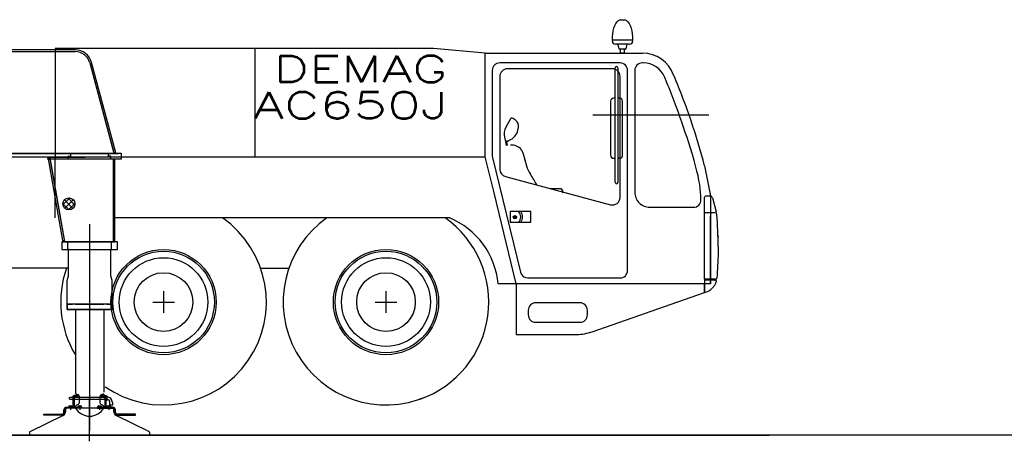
# Model space of a CAD drawing. Extents: x 26250 to 211390, y 12641 to 169243.
# Tile 51 of 132: x 98889 to 105440, y 12641 to 15443. Entities that reach past the tile are written whole.
import ezdxf
from ezdxf.enums import TextEntityAlignment as Align

# ---------------------------------------------------------------- set-up
doc = ezdxf.new("R2010")
doc.units = 0
doc.header["$LTSCALE"] = 212.5
doc.linetypes.add('CENTER', pattern=[50.5, 30, -9, 2.5, -9])
doc.linetypes.add('HIDDEN', pattern=[12.6, 8.4, -4.2])
for name, color, linetype in [('11', 7, 'CONTINUOUS'), ('129', 7, 'CONTINUOUS'), ('5', 94, 'CONTINUOUS'), ('607', 7, 'CONTINUOUS'), ('611', 7, 'CONTINUOUS')]:
    doc.layers.add(name, color=color, linetype=linetype)
doc.styles.get("Standard").update_dxf_attribs({"font": 'txt', "bigfont": 'bigfont'})

# ---------------------------------------------------------------- blocks, each defined once
blk = doc.blocks.new('*G118')
at = {"layer": '129', "color": 7, "linetype": 'CONTINUOUS'}
for p, q in [((101326.4, 13638.1), (101326.4, 13494.1)), ((101254.4, 13566.1), (101398.4, 13566.1))]:
    blk.add_line(p, q, dxfattribs=at)
blk = doc.blocks.new('*G119')
at = {"layer": '129', "color": 7, "linetype": 'CONTINUOUS'}
for p, q in [((99846.4, 13638.1), (99846.4, 13494.1)), ((99774.4, 13566.1), (99918.4, 13566.1))]:
    blk.add_line(p, q, dxfattribs=at)
blk = doc.blocks.new('*G125')
at = {"layer": '11', "color": 7, "linetype": 'CONTINUOUS'}
for p, q in [((99221.7, 12931.9), (99226.7, 12934.8)), ((99221.7, 12921.7), (99221.7, 12931.9)), ((99226.7, 12918.8), (99221.7, 12921.7)), ((99226.7, 12934.8), (99469.8, 12934.8)), ((99469.8, 12918.8), (99226.7, 12918.8)), ((99244.8, 12942), (99252.8, 12942)), ((99244.8, 12867.5), (99244.8, 12942)), ((99248.8, 12942), (99252.8, 12946)), ((99252.8, 12942), (99248.8, 12942)), ((99252.8, 12940), (99252.8, 12948)), ((99252.8, 12948), (99277.8, 12948)), ((99252.8, 12946), (99252.8, 12942)), ((99252.8, 12942), (99252.8, 12867.5)), ((99277.8, 12940), (99252.8, 12940)), ((99277.8, 12948), (99277.8, 12940)), ((99431.8, 12948), (99431.8, 12940)), ((99456.8, 12948), (99431.8, 12948)), ((99431.8, 12940), (99456.8, 12940)), ((99456.8, 12940), (99456.8, 12948)), ((99460.8, 12942), (99456.8, 12946)), ((99456.8, 12946), (99456.8, 12942)), ((99456.8, 12942), (99460.8, 12942)), ((99464.8, 12942), (99456.8, 12942)), ((99456.8, 12942), (99456.8, 12867.5)), ((99464.8, 12867.5), (99464.8, 12942)), ((99466.8, 12911.8), (99466.8, 12941.8)), ((99466.8, 12941.8), (99470.1, 12941.8)), ((99470.1, 12911.8), (99466.8, 12911.8)), ((99470.1, 12941.8), (99470.1, 12911.8)), ((99183.8, 12833.2), (99183.8, 12849.5)), ((99189.8, 12849.5), (99189.8, 12833.2)), ((99202.8, 12861.5), (99194.8, 12856.9)), ((99194.8, 12856.9), (99194.8, 12845.8)), ((99194.8, 12845.8), (99194.8, 12839.6)), ((99201.8, 12867.5), (99303.8, 12867.5)), ((99303.8, 12861.5), (99201.8, 12861.5)), ((99209.8, 12861.5), (99202.8, 12861.5)), ((99506.8, 12861.5), (99209.8, 12861.5)), ((99240.6, 12867.5), (99244.8, 12871.7)), ((99244.8, 12867.5), (99240.6, 12867.5)), ((99244.8, 12871.7), (99244.8, 12867.5)), ((99252.8, 12867.5), (99244.8, 12867.5)), ((99252.8, 12867.5), (99252.8, 12871.7)), ((99252.8, 12871.7), (99257, 12867.5)), ((99257, 12867.5), (99252.8, 12867.5)), ((99303.8, 12867.5), (99303.8, 12861.5)), ((99405.8, 12867.5), (99405.8, 12861.5)), ((99507.8, 12867.5), (99405.8, 12867.5)), ((99405.8, 12861.5), (99507.8, 12861.5)), ((99456.8, 12871.7), (99452.6, 12867.5)), ((99452.6, 12867.5), (99456.8, 12867.5)), ((99456.8, 12867.5), (99456.8, 12871.7)), ((99456.8, 12867.5), (99464.8, 12867.5)), ((99469, 12867.5), (99464.8, 12871.7)), ((99464.8, 12871.7), (99464.8, 12867.5)), ((99464.8, 12867.5), (99469, 12867.5)), ((99489.8, 12879.8), (99489.8, 12898.8)), ((99505.8, 12879.8), (99489.8, 12879.8)), ((99505.8, 12898.8), (99505.8, 12879.8)), ((99514.8, 12856.9), (99506.8, 12861.5)), ((99514.8, 12845.8), (99514.8, 12856.9)), ((99514.8, 12839.6), (99514.8, 12845.8)), ((99519.8, 12849.5), (99519.8, 12833.2)), ((99525.8, 12833.2), (99525.8, 12849.5)), ((99178.2, 12812.8), (98957.6, 12702.9)), ((99049.9, 12815.2), (99049.9, 12821.2)), ((99049.9, 12821.2), (99171.8, 12821.2)), ((99171.8, 12815.2), (99049.9, 12815.2)), ((99752, 12702.9), (99531.4, 12812.8)), ((99659.7, 12821.2), (99537.8, 12821.2)), ((99537.8, 12815.2), (99659.7, 12815.2)), ((99659.7, 12815.2), (99659.7, 12821.2)), ((98954.8, 12698.4), (98954.8, 12681.5)), ((98954.8, 12681.5), (99754.8, 12681.5)), ((99754.8, 12681.5), (99754.8, 12698.4))]:
    blk.add_line(p, q, dxfattribs=at)
at = {"layer": '11', "color": 7, "linetype": 'HIDDEN'}
for p, q in [((99244.8, 12936.8), (99252.8, 12936.8)), ((99244.8, 12916.8), (99252.8, 12916.8)), ((99464.8, 12936.8), (99456.8, 12936.8)), ((99464.8, 12916.8), (99456.8, 12916.8)), ((99466.8, 12935.3), (99470.1, 12935.3)), ((99466.8, 12918.3), (99470.1, 12918.3)), ((99221.3, 12867.5), (99221.3, 12861.5)), ((99234.3, 12861.5), (99234.3, 12867.5)), ((99282.3, 12867.5), (99282.3, 12861.5)), ((99295.3, 12867.5), (99295.3, 12861.5)), ((99414.3, 12867.5), (99414.3, 12861.5)), ((99427.3, 12867.5), (99427.3, 12861.5)), ((99475.3, 12861.5), (99475.3, 12867.5)), ((99488.3, 12867.5), (99488.3, 12861.5))]:
    blk.add_line(p, q, dxfattribs=at)
at = {"layer": '11', "color": 7, "linetype": 'CENTER'}
for p, q in [((99354.8, 12962.9), (99354.8, 12805.5)), ((99354.8, 12962.9), (99354.8, 12805.5)), ((99354.8, 12640.6), (99354.8, 12925.4)), ((99227.8, 12878.1), (99227.8, 12849.4)), ((99288.8, 12878.7), (99288.8, 12849.4)), ((99420.8, 12878.7), (99420.8, 12849.4)), ((99481.8, 12878.1), (99481.8, 12849.4))]:
    blk.add_line(p, q, dxfattribs=at)
at = {"layer": '11', "color": 7, "linetype": 'CONTINUOUS'}
for centre, radius, start, end in [((99469.8, 12898.8), 36, 0, 90.00972), ((99469.8, 12898.8), 20, 0, 90.00437), ((99164.8, 12839.6), 30, -63.52634, 0.00384), ((99201.8, 12849.5), 18, 90, 180), ((99201.8, 12849.5), 12, 90, 180), ((99507.8, 12849.5), 18, 0, 90), ((99507.8, 12849.5), 12, 0, 90), ((99544.8, 12839.6), 30, 180, -116.47839), ((99171.8, 12833.2), 18, -90, 0), ((99171.8, 12833.2), 12, -90, 0), ((99537.8, 12833.2), 18, 180, -90), ((99537.8, 12833.2), 12, 180, -89.98541), ((98959.8, 12698.4), 5, 116.46176, 179.99838), ((99749.8, 12698.4), 5, 0, 63.49685)]:
    blk.add_arc(centre, radius, start, end, dxfattribs=at)
at = {"layer": '5', "color": 94, "linetype": 'CONTINUOUS'}
for p, q in [((99252.8, 12945.8), (99252.8, 12945.9)), ((99252.8, 12944.6), (99252.8, 12945.3)), ((99456.8, 12945.8), (99456.8, 12945.9)), ((99456.8, 12944.6), (99456.8, 12945.3)), ((99244.8, 12871.2), (99244.8, 12871.4)), ((99244.8, 12870), (99244.8, 12870.9)), ((99252.8, 12871), (99252.8, 12871.4)), ((99252.9, 12871.7), (99252.9, 12871.6)), ((99456.7, 12871.7), (99456.7, 12871.6)), ((99456.8, 12871), (99456.8, 12871.4)), ((99464.8, 12871.2), (99464.8, 12871.4)), ((99464.8, 12870), (99464.8, 12870.9))]:
    blk.add_line(p, q, dxfattribs=at)
at = {"layer": '607', "color": 7, "linetype": 'CENTER'}
for p, q in [((99227.8, 12875.4), (99227.8, 12867.5)), ((99288.8, 12875.4), (99288.8, 12867.5)), ((99420.8, 12875.4), (99420.8, 12867.5)), ((99481.8, 12875.4), (99481.8, 12867.5))]:
    blk.add_line(p, q, dxfattribs=at)
at = {"layer": '611', "color": 7, "linetype": 'CONTINUOUS'}
for p, q in [((99218.3, 12875.4), (99237.3, 12875.4)), ((99218.3, 12867.5), (99218.3, 12875.4)), ((99237.3, 12867.9), (99218.3, 12867.9)), ((99237.3, 12867.5), (99218.3, 12867.5)), ((99227.8, 12867.5), (99227.8, 12874.3)), ((99237.3, 12875.4), (99237.3, 12867.5)), ((99279.3, 12875.4), (99298.3, 12875.4)), ((99279.3, 12867.5), (99279.3, 12875.4)), ((99298.3, 12867.9), (99279.3, 12867.9)), ((99298.3, 12867.5), (99279.3, 12867.5)), ((99288.8, 12867.5), (99288.8, 12874.3)), ((99298.3, 12875.4), (99298.3, 12867.5)), ((99411.3, 12875.4), (99430.3, 12875.4)), ((99411.3, 12867.5), (99411.3, 12875.4)), ((99430.3, 12867.9), (99411.3, 12867.9)), ((99430.3, 12867.5), (99411.3, 12867.5)), ((99420.8, 12867.5), (99420.8, 12874.3)), ((99430.3, 12875.4), (99430.3, 12867.5)), ((99472.3, 12875.4), (99491.3, 12875.4)), ((99472.3, 12867.5), (99472.3, 12875.4)), ((99491.3, 12867.9), (99472.3, 12867.9)), ((99491.3, 12867.5), (99472.3, 12867.5)), ((99481.8, 12867.5), (99481.8, 12874.3)), ((99491.3, 12875.4), (99491.3, 12867.5))]:
    blk.add_line(p, q, dxfattribs=at)
for centre, start, end in [((99223, 12864.4), 64.33563, 115.65327), ((99232.5, 12864.4), 64.33563, 115.65328), ((99284, 12864.4), 64.35, 115.66765), ((99293.5, 12864.4), 64.35, 115.66765), ((99416, 12864.4), 64.35, 115.66765), ((99425.5, 12864.4), 64.35, 115.66765), ((99477, 12864.4), 64.33563, 115.65327), ((99486.5, 12864.4), 64.33563, 115.65327)]:
    blk.add_arc(centre, 11, start, end, dxfattribs=at)
blk = doc.blocks.new('*G115')
at = {"layer": '11', "color": 7, "linetype": 'CONTINUOUS'}
for p, q in [((102889.8, 15443.1), (102909.8, 15443.1)), ((102836.3, 15310.1), (102832.3, 15310.1)), ((102832.3, 15300.1), (102832.3, 15305.1)), ((102834.3, 15307.1), (102836.3, 15307.1)), ((102836.3, 15307.1), (102836.3, 15310.1)), ((102836.3, 15310.1), (102963.3, 15310.1)), ((102963.3, 15307.1), (102836.3, 15307.1)), ((102869.8, 15280.1), (102852.3, 15280.1)), ((102878.6, 15249.3), (102869.8, 15280.1)), ((102929.8, 15280.1), (102869.8, 15280.1)), ((102929.8, 15280.1), (102921.5, 15249.3)), ((102947.3, 15280.1), (102929.8, 15280.1)), ((102967.3, 15310.1), (102963.3, 15310.1)), ((102963.3, 15310.1), (102963.3, 15307.1)), ((102963.3, 15307.1), (102965.3, 15307.1)), ((102967.3, 15305.1), (102967.3, 15300.1)), ((99258.7, 15242.6), (97107.7, 15242.6)), ((97107.7, 15230.7), (99258.7, 15230.7)), ((100455.1, 15251.1), (99125.1, 15251.1)), ((99125.1, 15251.1), (99125.1, 14531.9)), ((100591.4, 15251.1), (99125.1, 15251.1)), ((99196.2, 15230.7), (99258.7, 15230.7)), ((100455.1, 14531.9), (100455.1, 15251.1)), ((100611.4, 15251.1), (100591.4, 15251.1)), ((101643, 15251.1), (100611.4, 15251.1)), ((101986.4, 15221.1), (101643, 15251.1)), ((101986.4, 14531.9), (101986.4, 15221.1)), ((101986.4, 15221.1), (102991.4, 15221.1)), ((101986.4, 14531.9), (101986.4, 15221.1)), ((102887.6, 15247.1), (102880.9, 15247.1)), ((102887.6, 15221.1), (102887.6, 15247.1)), ((102912, 15247.1), (102887.6, 15247.1)), ((102899.8, 15221.1), (102887.6, 15221.1)), ((102912, 15221.1), (102899.8, 15221.1)), ((102918.6, 15247.1), (102912, 15247.1)), ((102912, 15247.1), (102912, 15221.1)), ((102991.4, 15221.1), (103033, 15221.1)), ((99355.3, 15156.6), (99515.3, 14559.6)), ((99355.3, 15156.6), (99516.3, 14555.7)), ((99525.9, 14567.1), (99366.9, 15159.6)), ((102883.6, 15156.2), (102083.6, 15156.2)), ((103037.6, 15156.2), (103031.4, 15156.2)), ((102033.6, 15106.2), (102033.6, 14536.9)), ((102083.6, 15066.7), (102083.6, 14448.9)), ((102833.6, 15116.7), (102133.6, 15116.7)), ((102851.2, 14362.1), (102851.2, 15122.1)), ((102869.2, 15122.1), (102869.2, 14362.1)), ((102883.6, 14261.4), (102883.6, 15066.7)), ((102933.6, 13776.2), (102933.6, 15106.2)), ((102981.4, 15106.2), (102981.4, 14296.2)), ((103240.2, 15074.7), (103241.4, 15071.2)), ((103202.5, 15007), (103181.1, 15059.6)), ((102820.2, 14901.8), (102820.2, 14541.8)), ((102851.2, 14921.8), (102840.2, 14921.8)), ((102880.2, 14921.8), (102869.2, 14921.8)), ((102900.2, 14541.8), (102900.2, 14901.8)), ((102703.2, 14811.1), (103475.2, 14811.1)), ((102151.7, 14780.5), (102124.1, 14728.4)), ((102172.8, 14786.3), (102172.1, 14786.7)), ((102206.9, 14721.8), (102207.8, 14729.6)), ((102114.4, 14661.3), (102118.3, 14642.7)), ((102128.7, 14606.3), (102123.7, 14635.7)), ((102134.6, 14607.5), (102129.9, 14634.9)), ((102130.1, 14634.9), (102134.8, 14635.9)), ((95882.1, 14553.7), (99544.8, 14553.7)), ((99280.7, 14553.7), (97129.2, 14553.7)), ((99213, 14555.9), (99564.8, 14555.7)), ((99229.8, 14535.7), (99229.8, 14555.8)), ((99479.8, 14535.7), (99479.8, 14555.7)), ((99529, 14555.7), (99525.9, 14567.1)), ((99564.8, 14555.7), (99564.8, 14515.7)), ((102227, 14577.9), (102239.9, 14552)), ((102239.9, 14552), (102261.6, 14471.7)), ((99544.8, 14528.7), (95912, 14528.7)), ((99522.8, 14515.7), (99072, 14515.7)), ((99081.8, 14517.3), (99077.1, 14528.7)), ((99077.1, 14528.7), (99090, 14528.7)), ((99081.8, 14517.3), (99090.6, 14524.8)), ((99177.2, 13976.1), (99081.8, 14517.3)), ((99189.2, 13965.7), (99090, 14528.7)), ((99090, 14528.7), (99325.7, 14528.7)), ((99090.6, 14524.8), (99188.5, 13969.6)), ((99125.1, 14531.9), (100455.1, 14531.9)), ((99125.1, 14126.1), (99125.1, 14531.9)), ((99125.1, 14531.9), (101986.4, 14531.9)), ((99564.8, 14515.7), (99171.6, 14515.7)), ((99212.8, 14525.7), (99212.8, 14535.7)), ((99212.8, 14535.7), (99229.8, 14535.7)), ((99212.8, 14515.7), (99212.8, 14525.7)), ((99496.8, 14535.7), (99479.8, 14535.7)), ((99496.8, 14525.7), (99496.8, 14535.7)), ((99496.8, 14515.7), (99496.8, 14525.7)), ((99522.8, 14515.7), (99510.8, 14515.7)), ((99510.8, 14515.7), (99510.8, 13965.7)), ((99522.8, 13965.7), (99522.8, 14515.7)), ((99522.8, 13965.7), (99522.8, 14515.7)), ((102045.2, 14291.2), (101986.4, 14531.9)), ((102033.6, 14536.9), (102222.1, 13764.3)), ((102840.2, 14521.8), (102851.2, 14521.8)), ((102869.2, 14521.8), (102880.9, 14521.8)), ((103446.4, 14471.2), (103486.4, 14271.2)), ((102120.7, 14400.6), (102820.7, 14213.1)), ((102192.8, 13686.2), (102045.2, 14291.2)), ((102483, 14319.4), (102416.5, 14319.4)), ((103446.4, 13718.2), (103446.4, 14263.2)), ((103454.4, 14271.2), (103480.7, 14271.2)), ((103486.4, 14271.2), (103486.4, 13686.2)), ((103498, 14258), (103523.9, 14165)), ((102290.2, 14167.1), (102152.2, 14167.1)), ((102152.2, 14167.1), (102152.2, 14097.1)), ((102290.2, 14097.1), (102290.2, 14167.1)), ((103081.4, 14196.2), (103372.1, 14196.2)), ((103446.4, 14161.2), (103517, 14161.2)), ((101749.1, 14126.1), (99510.8, 14126.1)), ((101749.1, 14126.1), (101719.1, 14126.1)), ((102152.2, 14097.1), (102290.2, 14097.1)), ((102183.3, 14134.3), (102182.1, 14133.5)), ((102182.1, 14133.5), (102182.1, 14132.3)), ((102182.1, 14132.3), (102182.1, 14132)), ((102182.1, 14132), (102182.1, 14131.3)), ((102182.1, 14131.3), (102182.8, 14131.3)), ((102182.8, 14127.4), (102182.2, 14126.3)), ((102182.2, 14126.3), (102183.7, 14125.8)), ((102182.8, 14131.3), (102182.8, 14130.5)), ((102182.8, 14130.5), (102182.8, 14129.5)), ((102182.8, 14129.5), (102182.8, 14129)), ((102182.8, 14129), (102182.8, 14128.6)), ((102182.8, 14128.6), (102182.8, 14127.4)), ((102184.7, 14134.3), (102183.3, 14134.3)), ((102183.7, 14125.8), (102183.7, 14124.9)), ((102183.7, 14124.9), (102184.4, 14124)), ((102184.4, 14124), (102185.2, 14125.1)), ((102185.6, 14133.5), (102184.7, 14134.3)), ((102185.2, 14125.1), (102186.2, 14125.1)), ((102185.5, 14131.2), (102185.6, 14131.5)), ((102185.5, 14130.8), (102185.5, 14131.2)), ((102185.5, 14129.6), (102185.5, 14130.8)), ((102185.5, 14129.3), (102185.5, 14129.6)), ((102185.5, 14128.5), (102185.5, 14129.3)), ((102185.5, 14127.3), (102185.5, 14128.5)), ((102185.5, 14125.9), (102185.5, 14127.3)), ((102186.2, 14125.1), (102185.5, 14125.9)), ((102185.6, 14132.5), (102185.6, 14133.5)), ((102185.6, 14131.5), (102185.6, 14132.5)), ((103486.4, 13686.2), (103486.4, 14137.2)), ((103486.4, 14124.7), (103486.4, 13686.2)), ((99539.8, 13965.7), (99169.8, 13965.7)), ((99169.8, 13965.7), (99169.8, 13915.7)), ((99177.2, 13976.1), (99174.2, 13965.7)), ((99176.5, 13965.7), (99189.2, 13965.7)), ((99189.2, 13969.6), (99177.2, 13976.1)), ((99189.2, 13965.7), (99522.8, 13965.7)), ((99208.8, 13915.7), (99208.8, 13965.7)), ((99208.8, 13915.7), (99208.8, 13965.7)), ((99208.8, 13965.7), (99214.8, 13965.7)), ((99500.8, 13965.7), (99494.8, 13965.7)), ((99500.8, 13915.7), (99500.8, 13965.7)), ((99500.8, 13915.7), (99500.8, 13965.7)), ((99510.8, 13965.7), (99522.8, 13965.7)), ((99539.8, 13915.7), (99539.8, 13965.7)), ((103536.4, 14006.8), (103534.3, 13985.5)), ((99169.8, 13915.7), (99539.8, 13915.7)), ((99214.8, 13915.7), (99208.8, 13915.7)), ((99214.8, 13913.7), (99214.8, 13915.7)), ((99214.8, 13740.1), (99214.8, 13913.7)), ((99494.8, 13740.1), (99494.8, 13915.7)), ((99494.8, 13915.7), (99500.8, 13915.7)), ((98996.4, 13791.1), (98502.3, 13791.1)), ((99210.4, 13791.1), (98996.4, 13791.1)), ((100487.3, 13791.1), (100680.4, 13791.1)), ((99205.8, 13710.2), (99214.8, 13740.1)), ((99205.8, 13552.7), (99205.8, 13710.2)), ((99503.8, 13710.2), (99494.8, 13740.1)), ((99503.8, 13552.7), (99503.8, 13710.2)), ((102270.6, 13726.2), (102883.6, 13726.2)), ((103446.4, 13718.2), (103446.4, 13711.2)), ((103519.1, 13718.2), (103446.4, 13718.2)), ((103446.4, 13711.2), (103446.4, 13629.2)), ((103516.4, 13711.2), (103446.4, 13711.2)), ((103514.9, 13718.2), (103519.1, 13718.2)), ((103516.4, 13711.2), (103514.9, 13711.2)), ((103524.4, 13702.8), (103524.4, 13703.2)), ((102192.8, 13686.2), (102072.6, 13686.2)), ((103261.5, 13686.2), (102192.8, 13686.2)), ((102192.8, 13686.2), (102192.8, 13351.2)), ((103486.4, 13686.2), (102192.8, 13686.2)), ((102698.3, 13369.3), (103446.4, 13629.2)), ((103446.4, 13686.2), (103261.5, 13686.2)), ((103446.4, 13629.2), (103446.4, 13686.2)), ((102616.4, 13561.4), (102322.8, 13561.4)), ((99503.8, 13552.7), (99205.8, 13552.7)), ((99205.8, 13552.7), (99205.8, 13517.7)), ((99205.8, 13517.7), (99205.8, 13552.7)), ((99205.8, 13552.7), (99239.8, 13552.7)), ((99239.8, 13552.7), (99205.8, 13552.7)), ((99205.8, 13517.7), (99503.8, 13517.7)), ((99503.8, 13517.7), (99205.8, 13517.7)), ((99259.8, 13552.7), (99449.8, 13552.7)), ((99259.8, 13517.7), (99259.8, 12957.7)), ((99449.8, 13517.7), (99449.8, 12967.7)), ((99469.8, 13552.7), (99503.8, 13552.7)), ((99469.8, 13552.7), (99503.8, 13552.7)), ((99503.8, 13517.7), (99503.8, 13552.7)), ((99503.8, 13552.7), (99503.8, 13517.7)), ((102272.8, 13511.4), (102272.8, 13481.4)), ((102666.4, 13481.4), (102666.4, 13511.4)), ((102322.8, 13431.4), (102616.4, 13431.4)), ((102192.8, 13351.2), (102595.5, 13351.2)), ((99259.8, 12957.7), (99278.6, 12950.3)), ((99284.8, 12941), (99284.8, 12894.4)), ((99424.8, 12894.4), (99424.8, 12940.9)), ((99431.1, 12950.2), (99449.8, 12957.7)), ((99260.8, 12871), (99260.8, 12861.5)), ((99278.6, 12885.1), (99266.9, 12880.3)), ((99442.6, 12880.3), (99430.9, 12885.1)), ((99448.8, 12861.5), (99448.8, 12871)), ((86720.3, 12681.5), (103875.2, 12681.5))]:
    blk.add_line(p, q, dxfattribs=at)
at = {"layer": '11', "color": 7, "linetype": 'HIDDEN'}
for p, q in [((99443.9, 14872.8), (99432.2, 14869.6)), ((102483, 14319.4), (102416.5, 14319.4))]:
    blk.add_line(p, q, dxfattribs=at)
at = {"layer": '11', "color": 7, "linetype": 'CENTER'}
blk.add_line((99354.8, 14084.6), (99354.8, 12712.8), dxfattribs=at)
at = {"layer": '11', "color": 7, "linetype": 'CONTINUOUS'}
for points in [[(102832.3, 15310.1), (102832.9, 15329.4), (102834.8, 15349.2), (102838.2, 15368.8), (102843, 15387.4), (102849.1, 15404.1), (102856.3, 15418.3), (102864.4, 15429.4), (102872.9, 15437.2), (102881.4, 15441.7), (102889.8, 15443.1)], [(102909.8, 15443.1), (102918.1, 15441.7), (102926.6, 15437.2), (102935.1, 15429.4), (102943.2, 15418.3), (102950.4, 15404.1), (102956.5, 15387.4), (102961.4, 15368.8), (102964.7, 15349.2), (102966.6, 15329.4), (102967.3, 15310.1)], [(102880.9, 15247.1), (102880.5, 15247.1), (102880.2, 15247.2), (102879.8, 15247.3), (102879.5, 15247.5), (102879.2, 15247.7), (102879, 15248), (102878.8, 15248.3), (102878.7, 15248.6), (102878.6, 15249), (102878.6, 15249.3)], [(102190.6, 14773.9), (102188.9, 14775.4), (102187.1, 14776.8), (102185.3, 14778.2), (102183.5, 14779.6), (102181.7, 14780.8), (102179.9, 14782.1), (102178.1, 14783.2), (102176.3, 14784.3), (102174.5, 14785.4), (102172.8, 14786.3)], [(102134.8, 14635.9), (102136.9, 14636.8), (102138.9, 14637.7), (102140.9, 14638.6), (102143, 14639.5), (102144.9, 14640.5), (102146.9, 14641.6), (102148.9, 14642.6), (102150.9, 14643.7), (102152.8, 14644.9), (102154.7, 14646)], [(103421.4, 14271.2), (103419.9, 14294.9), (103417.2, 14320.1), (103413.4, 14346.7), (103408.4, 14375), (103402.2, 14405.1), (103394.7, 14437.1), (103386, 14471.4), (103376, 14508.1), (103364.5, 14547.5), (103351.5, 14589.8)], [(102880.9, 14521.8), (102883.8, 14522), (102886.8, 14522.7), (102889.7, 14523.9), (102892.4, 14525.5), (102894.9, 14527.7), (102896.9, 14530.2), (102898.5, 14533), (102899.5, 14535.9), (102900.1, 14538.9), (102900.2, 14541.8)], [(103536.4, 13936.2), (103536.3, 13914.9), (103536, 13893.7), (103535.5, 13872.5), (103534.9, 13851.3), (103534, 13830.2), (103533, 13809.2), (103531.8, 13788.2), (103530.4, 13767.2), (103528.8, 13746.3), (103527, 13725.5)], [(103499.4, 13661.2), (103502.4, 13664.4), (103505.3, 13667.8), (103508, 13671.3), (103510.7, 13675), (103513.2, 13678.8), (103515.6, 13682.8), (103517.8, 13686.8), (103519.9, 13691), (103521.9, 13695.3), (103523.7, 13699.6)]]:
    blk.add_lwpolyline(points, dxfattribs=at)
for centre, radius in [((99216.8, 14218.8), 40), ((102183.9, 14129.9), 11), ((102183.9, 14129.9), 9), ((99846.4, 13566.1), 350), ((99846.4, 13566.1), 338), ((101326.4, 13566.1), 350), ((101326.4, 13566.1), 338), ((99846.4, 13566.1), 295), ((101326.4, 13566.1), 295), ((99846.4, 13566.1), 195), ((101326.4, 13566.1), 195)]:
    blk.add_circle(centre, radius, dxfattribs=at)
for centre, radius, start, end in [((102834.3, 15305.1), 2, 90.02623, 180), ((102852.3, 15300.1), 20, 179.99081, -90), ((102947.3, 15300.1), 20, -90.00787, 0), ((102965.3, 15305.1), 2, 0.01312, 90), ((99258.7, 15130.6), 112, 15.00031, 90.00038), ((99258.7, 15130.7), 100, 14.99851, 90.00213), ((99258.7, 15130.7), 100, 15.00188, 90.00038), ((102918.6, 15250.1), 3, -89.99164, -15.0679), ((103033, 15001.2), 219.9, 19.51956, 90), ((102083.6, 15106.2), 50, 89.99895, 180), ((102883.6, 15106.2), 50, 0.00314, 90), ((103031.4, 15106.2), 50, 90, 180), ((103037.6, 15001.2), 155, 22.14081, 90), ((102133.6, 15066.7), 50, 90, 180), ((102833.6, 15066.7), 50, -0.00052, 90), ((102860.2, 15122.1), 9, 0, 180), ((99330.2, 13399.8), 4253.4, 18.80963, 23.13863), ((97910.3, 12882.1), 5702.9, 20.35884, 21.87631), ((102840.2, 14901.8), 20, 90, 180), ((102880.2, 14901.8), 20, 0.00394, 90), ((97909.7, 12881.9), 5703.5, 17.42459, 20.35864), ((102165, 14773.5), 15, 61.69331, 152.02657), ((102158.2, 14735.8), 50, -7.12492, 49.59029), ((99329.6, 13399.6), 4254, 14.59001, 18.80943), ((102212.4, 14681.5), 100, 152.02594, -168.35898), ((102107.6, 14734.2), 100, -61.91246, -7.12735), ((102128.1, 14644.7), 10, -168.37573, -78.49762), ((102163, 14529.9), 80, 36.87282, 96.29172), ((102840.2, 14541.8), 20, 179.99869, -90), ((102133.6, 14448.9), 50, 179.99979, -104.99576), ((102453.8, 14527), 200, -163.9516, -146.18191), ((99459.8, 12640.6), 3338.8, 30.72078, 32.11856), ((102860.2, 14362.1), 9, 179.86597, 0), ((102483, 14299.4), 20, -0.00787, 90), ((102493, 14299.4), 10, -32.83337, 0), ((103081.4, 14296.2), 100, 179.99921, -90), ((102833.6, 14261.4), 50, -105.00067, 0), ((103372.1, 14246.2), 50, -89.99997, 0.79002), ((102488.8, 14234), 933.4, 0.79382, 2.2867), ((103454.4, 14263.2), 8, 90, 180), ((103480.7, 14253.2), 18, 15.55498, 90), ((102172.9, 14132.1), 50, -44.42688, 44.43065), ((102172.9, 14132.1), 62, -34.36664, 34.3698), ((103427.6, 14138.2), 100, 4.98527, 15.55072), ((99846.4, 13566.1), 684, -124.66055, 54.95837), ((101326.4, 13566.1), 684, 125.04657, -66.61946), ((101326.4, 13566.1), 684, -70.55542, 54.9587), ((101545.4, 13637.4), 529.5, 5.29138, 67.36992), ((101111.3, 13936.2), 2425.1, 0.00014, 4.98431), ((99846.4, 13566.1), 684, 160.79536, -149.04516), ((102270.6, 13776.2), 50, -166.2941, -90), ((102883.6, 13776.2), 50, -89.99896, 0), ((103514.9, 13714.7), 3.5, 90, -90), ((103516.4, 13703.2), 8, 0.02621, 90), ((103519.1, 13726.2), 8, -90.00012, -5.02951), ((103516.4, 13702.8), 8, -23.34798, 0), ((103412.1, 13745.8), 121.6, -73.62076, -44.12505), ((102322.8, 13511.4), 50, 90, 180), ((102616.4, 13511.4), 50, -0.00262, 90), ((102322.8, 13481.4), 50, -179.99841, -90), ((102616.4, 13481.4), 50, -90, 0), ((102595.5, 13651.8), 300.6, -90.00186, -70.00058), ((99274.8, 12941), 10, -0.00353, 67.48801), ((99434.8, 12940.9), 10, 111.77824, 180), ((99270.8, 12871), 10, 112.61582, 180), ((99354.8, 12916.7), 109, -149.58621, -30.41534), ((99274.8, 12894.4), 10, -67.3765, 0), ((99434.8, 12894.4), 10, -179.99829, -112.63147), ((99438.8, 12871), 10, -0.00354, 67.38386)]:
    blk.add_arc(centre, radius, start, end, dxfattribs=at)
at = {"layer": '11', "color": 7, "linetype": 'HIDDEN'}
for centre, radius, start, end in [((102483, 14299.4), 20, -0.01181, 90), ((102493, 14299.4), 9.99, -32.85159, 0)]:
    blk.add_arc(centre, radius, start, end, dxfattribs=at)
at = {"layer": '5', "color": 94, "linetype": 'CONTINUOUS'}
for p, q in [((99176.8, 14219.5), (99217.5, 14178.8)), ((99177.2, 14213.3), (99222.4, 14258.5)), ((99243, 14188.6), (99186.6, 14245.1)), ((99245.7, 14246.5), (99189.2, 14189.9)), ((99208.9, 14258.1), (99256, 14211)), ((99213.6, 14179), (99256.7, 14222))]:
    blk.add_line(p, q, dxfattribs=at)
at = {"layer": '11', "color": 7, "linetype": 'CONTINUOUS'}
blk.add_blockref('*G125', (0, 0), dxfattribs=at)
at = {"layer": '129', "color": 7, "linetype": 'CONTINUOUS'}
for name in ['*G119', '*G118']:
    blk.add_blockref(name, (0, 0), dxfattribs=at)
at = {"layer": '129', "color": 7, "linetype": 'CONTINUOUS', "width": 1.5}
for s, p in [('DEMAG', (100577.9, 14975.3)), ('AC650J', (100444.9, 14734.2))]:
    blk.add_text(s, height=175, dxfattribs=at).set_placement(p, align=Align.BOTTOM_LEFT)

msp = doc.modelspace()

# ---------------------------------------------------------------- linework, layer by layer
at = {"layer": '11', "color": 7, "linetype": 'CONTINUOUS'}
msp.add_line((211390, 12681.5), (31610, 12681.5), dxfattribs=at)

# ---------------------------------------------------------------- block references
msp.add_blockref('*G115', (0, 0), dxfattribs=at)

doc.saveas('drawing.dxf')
